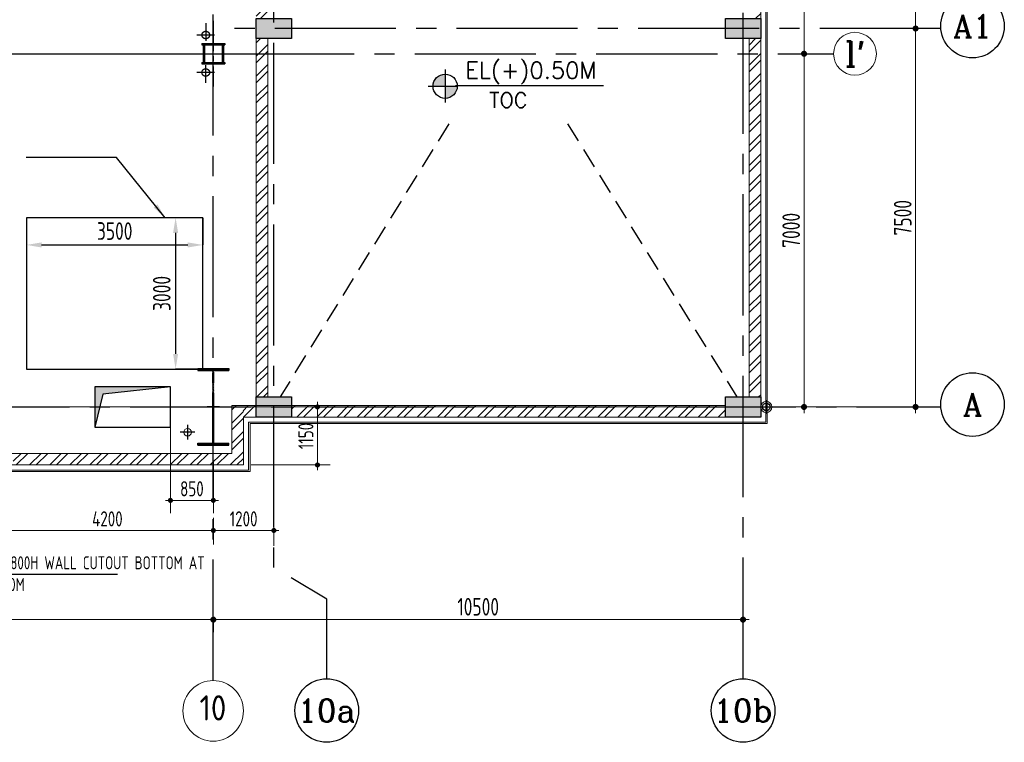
# Model space of a CAD drawing. Extents: x -7650383 to 4934791, y -137560 to 1826789.
# Tile 16 of 256: x 705427 to 724945, y -55623 to -41302. Entities that reach past the tile are written whole.
import ezdxf
from ezdxf.enums import TextEntityAlignment as Align

# ---------------------------------------------------------------- set-up
doc = ezdxf.new("R2010")
doc.units = 0
doc.header["$LTSCALE"] = 800
doc.header["$MEASUREMENT"] = 0
for name, pattern in [('CENTER', [2, 1.25, -0.25, 0.25, -0.25]), ('CENTER2', [1.125, 0.75, -0.125, 0.125, -0.125]), ('HIDDENX2', [0.75, 0.5, -0.25])]:
    doc.linetypes.add(name, pattern=pattern)
doc.layers.get('0').update_dxf_attribs({"linetype": 'CONTINUOUS'})
for name, color, linetype in [('0-7-COL', 2, 'CENTER'), ('Aux Ped Stel', 7, 'CONTINUOUS'), ('Aux_col', 7, 'CONTINUOUS'), ('CENTER', 2, 'CENTER'), ('CL', 2, 'CENTER2'), ('COL', 1, 'CENTER'), ('ELE EQUIP.', 7, 'CONTINUOUS'), ('FORMAT', 7, 'CONTINUOUS'), ('GRID', 8, 'CENTER'), ('HATCH', 9, 'CONTINUOUS'), ('MPL', 1, 'CONTINUOUS'), ('TEXT', 3, 'CONTINUOUS')]:
    doc.layers.add(name, color=color, linetype=linetype)
for name, color, linetype, lineweight in [('A-CUT OUT', 3, 'CONTINUOUS', 30), ('A-REMOVABLE GRATING', 252, 'CONTINUOUS', 9), ('CLAD-1', 3, 'CONTINUOUS', 15), ('COLUMN', 6, 'CONTINUOUS', 30), ('DIM', 4, 'CONTINUOUS', 13), ('dimension line', 4, 'CONTINUOUS', 13), ('RAINWATER', 2, 'CONTINUOUS', 15), ('STAIR', 4, 'CONTINUOUS', 13), ('WALL', 6, 'CONTINUOUS', 18), ('WALL HATCH', 251, 'CONTINUOUS', 13)]:
    doc.layers.add(name, color=color, linetype=linetype, lineweight=lineweight)
doc.styles.add('COMPLEX', font='complex')
doc.styles.add('ROMANC', font='romanc')
doc.styles.add('ROMANS', font='ISO9.shx', dxfattribs={"width": 0.8})
doc.styles.add('S1', font='SIMPLEX.SHX', dxfattribs={"height": 200})
doc.styles.add('SIMPLEX-25', font='simplex.shx')
doc.styles.get("Standard").update_dxf_attribs({"font": 'ISO9'})
doc.dimstyles.new('barka', dxfattribs={"dimscale": 100, "dimtxt": 3.5, "dimasz": 1.2, "dimexe": 2.5, "dimexo": 2.5, "dimgap": 0.8, "dimtad": 1, "dimdsep": 46, "dimtxsty": 'ROMANS', "dimblk": 'DDOT1', "dimcen": 0, "dimclrd": 256, "dimclre": 256, "dimclrt": 2, "dimadec": 0, "dimazin": 2, "dimtp": 0.1, "dimtm": 0.1, "dimtfac": 0.71, "dimtmove": 2, "dimatfit": 3, "dimlwd": -1, "dimlwe": -1, "dimarcsym": 0})
doc.dimstyles.new('barka INTERNAL DIM', dxfattribs={"dimscale": 100, "dimtxt": 3, "dimasz": 1, "dimexe": 2.5, "dimexo": 1.5, "dimgap": 0.8, "dimtad": 1, "dimdsep": 46, "dimtxsty": 'ROMANS', "dimblk": 'DDOT1', "dimcen": 0, "dimclrd": 256, "dimclre": 256, "dimclrt": 2, "dimadec": 0, "dimazin": 2, "dimtp": 0.1, "dimtm": 0.1, "dimtfac": 0.71, "dimtmove": 2, "dimatfit": 3, "dimlwd": -1, "dimlwe": -1, "dimarcsym": 0})
doc.dimstyles.new('MPL', dxfattribs={"dimtxt": 250, "dimasz": 250, "dimexe": 0, "dimexo": 0, "dimgap": 50, "dimtad": 1, "dimdec": 0, "dimzin": 0, "dimdsep": 46, "dimtxsty": 'ROMANS', "dimcen": 0, "dimclrd": 1, "dimclre": 1, "dimclrt": 3, "dimadec": 0, "dimazin": 0, "dimtfac": 0.09, "dimtdec": 0, "dimtofl": 0, "dimtmove": 0, "dimatfit": 0, "dimfxl": 1, "dimtolj": 1, "dimtzin": 0, "dimarcsym": 0})
doc.dimstyles.get("Standard").update_dxf_attribs({"dimtxt": 0.18, "dimasz": 0.18, "dimexe": 0.18, "dimexo": 0.0625, "dimgap": 0.09, "dimtad": 0, "dimtih": 1, "dimtoh": 1, "dimdec": 4, "dimzin": 0, "dimdsep": 46, "dimtxsty": 'Standard', "dimcen": 0.09, "dimadec": 0, "dimazin": 0, "dimtfac": 1, "dimtdec": 4, "dimtofl": 0, "dimtmove": 0, "dimatfit": 3, "dimfxl": 1, "dimtolj": 1, "dimtzin": 0, "dimarcsym": 0})
doc.dimstyles.new('STANDARD$0', dxfattribs={"dimtxt": 250, "dimasz": 200, "dimexe": 0, "dimexo": 0, "dimgap": 100, "dimtad": 1, "dimdec": 0, "dimzin": 0, "dimdsep": 46, "dimtxsty": 'S1', "dimcen": 0, "dimadec": 0, "dimazin": 0, "dimtfac": 1, "dimtdec": 0, "dimtmove": 2, "dimatfit": 3, "dimfxl": 1, "dimtolj": 1, "dimtzin": 0, "dimarcsym": 0})
pattern_1 = [(45, (72421.45, -1e-05), (-198.87378, 198.87378), []), (45, (72554.03, -1e-05), (-198.87378, 198.87378), [])]

# ---------------------------------------------------------------- blocks, each defined once
blk = doc.blocks.new('A$C41E52089')
at = {"layer": 'COL'}
h = blk.add_hatch(dxfattribs=at)
h.set_pattern_fill('ANSI31', color=256, scale=100, style=0)
h.paths.add_polyline_path([(310, -720), (0, -720), (0, -760), (310, -760)])
h.paths.add_polyline_path([(0, -720), (-310, -720), (-310, -760), (0, -760)])
h.paths.add_polyline_path([(0, 0), (-13, 0), (-13, -720), (0, -720)])
h.paths.add_polyline_path([(0, 720), (-13, 720), (-13, 0), (0, 0)])
h.paths.add_polyline_path([(12, 0), (0, 0), (0, -720), (12, -720)])
h.paths.add_polyline_path([(12, 720), (0, 720), (0, 0), (12, 0)])
h.paths.add_polyline_path([(310, 760), (0, 760), (0, 720), (12, 720), (310, 720)])
h.paths.add_polyline_path([(0, 760), (-310, 760), (-310, 720), (0, 720)])
at = {"layer": 'COL', "color": 2}
for p, q in [((0, -800), (0, 800)), ((123, 0), (-123, 0))]:
    blk.add_line(p, q, dxfattribs=at)
at = {"layer": 'COL'}
for p, q in [((-310, 760), (310, 760)), ((-310, 760), (-310, 720)), ((-310, 720), (310, 720)), ((-13, -720), (-13, 720)), ((12, -720), (12, 720)), ((310, 760), (310, 720)), ((-310, -720), (310, -720)), ((-310, -760), (-310, -720)), ((-310, -760), (310, -760)), ((310, -760), (310, -720))]:
    blk.add_line(p, q, dxfattribs=at)
blk = doc.blocks.new('DDOT1')
blk.add_line((-1, 0), (1, 0))
at = {"const_width": 0.5}
blk.add_lwpolyline([(-0.25, 0, 1), (0.25, 0, 1)], format="xyb", close=True, dxfattribs=at)
blk = doc.blocks.new('*D126')
at = {"layer": 'dimension line', "transparency": 16777216}
blk.add_line((699386, -53192), (709146, -53192), dxfattribs=at)
at = {"layer": 'dimension line', "transparency": 16777216, "xscale": 119.9999999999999, "yscale": 119.9999999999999, "zscale": 119.9999999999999, "rotation": 180}
blk.add_blockref('DDOT1', (699266, -53192), dxfattribs=at)
at = {"layer": 'dimension line', "transparency": 16777216, "xscale": 119.9999999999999, "yscale": 119.9999999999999, "zscale": 119.9999999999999}
blk.add_blockref('DDOT1', (709266, -53192), dxfattribs=at)
at = {"layer": 'dimension line', "color": 2, "transparency": 16777216, "insert": (704266, -52937), "char_height": 350, "attachment_point": 5, "style": 'ROMANS'}
blk.add_mtext('10000', dxfattribs=at)
blk = doc.blocks.new('*D129')
at = {"color": 9, "lineweight": -2, "transparency": 16777216}
for p, q in [((709060, -45227), (708518, -45227)), ((708518, -45527), (708518, -47927)), ((709060, -48227), (708518, -48227))]:
    blk.add_line(p, q, dxfattribs=at)
at = {"color": 9, "transparency": 16777216}
for points in [[(708468, -45527), (708568, -45527), (708518, -45227)], [(708468, -47927), (708568, -47927), (708518, -48227)]]:
    blk.add_solid(points, dxfattribs=at)
at = {"transparency": 16777216, "insert": (708243, -46727), "char_height": 350, "attachment_point": 5, "rotation": 90, "style": 'ROMANS'}
blk.add_mtext('\\A1;3000', dxfattribs=at)
blk = doc.blocks.new('*D130')
at = {"color": 9, "lineweight": -2, "transparency": 16777216}
for p, q in [((705560, -45227), (705560, -45766)), ((709060, -45227), (709060, -45766)), ((705860, -45766), (708760, -45766))]:
    blk.add_line(p, q, dxfattribs=at)
at = {"color": 9, "transparency": 16777216}
for points in [[(705860, -45716), (705860, -45816), (705560, -45766)], [(708760, -45716), (708760, -45816), (709060, -45766)]]:
    blk.add_solid(points, dxfattribs=at)
at = {"transparency": 16777216, "insert": (707310, -45491), "char_height": 350, "attachment_point": 5, "style": 'ROMANS'}
blk.add_mtext('\\A1;3500', dxfattribs=at)
blk = doc.blocks.new('*D135')
at = {"layer": 'dimension line', "transparency": 16777216}
for p, q in [((720975, -35097), (720975, -41857)), ((721225, -34977), (721225, -34977)), ((721225, -41977), (721225, -41977))]:
    blk.add_line(p, q, dxfattribs=at)
at = {"layer": 'dimension line', "transparency": 16777216, "xscale": 119.9999999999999, "yscale": 119.9999999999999, "zscale": 119.9999999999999}
for p, rotation in [((720975, -34977), 90), ((720975, -41977), 270)]:
    blk.add_blockref('DDOT1', p, dxfattribs=dict(at, rotation=rotation))
at = {"layer": 'dimension line', "color": 2, "transparency": 16777216, "insert": (720720, -38477), "char_height": 350, "attachment_point": 5, "rotation": 90, "style": 'ROMANS'}
blk.add_mtext('7000', dxfattribs=at)
blk = doc.blocks.new('*D136')
at = {"layer": 'dimension line', "transparency": 16777216}
for p, q in [((720975, -41977), (720725, -41977)), ((720975, -42097), (720975, -48857)), ((720975, -48977), (720725, -48977))]:
    blk.add_line(p, q, dxfattribs=at)
at = {"layer": 'dimension line', "transparency": 16777216, "xscale": 119.9999999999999, "yscale": 119.9999999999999, "zscale": 119.9999999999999}
for p, rotation in [((720975, -41977), 90), ((720975, -48977), 270)]:
    blk.add_blockref('DDOT1', p, dxfattribs=dict(at, rotation=rotation))
at = {"layer": 'dimension line', "color": 2, "transparency": 16777216, "insert": (720720, -45477), "char_height": 350, "attachment_point": 5, "rotation": 90, "style": 'ROMANS'}
blk.add_mtext('7000', dxfattribs=at)
blk = doc.blocks.new('*D151')
at = {"layer": 'DIM', "transparency": 16777216}
for p, q in [((710016, -48977), (711580, -48977)), ((711330, -50027), (711330, -49077)), ((710016, -50127), (711580, -50127))]:
    blk.add_line(p, q, dxfattribs=at)
at = {"layer": 'DIM', "transparency": 16777216, "xscale": 100, "yscale": 100, "zscale": 100}
for p, rotation in [((711330, -48977), 90), ((711330, -50127), 270)]:
    blk.add_blockref('DDOT1', p, dxfattribs=dict(at, rotation=rotation))
at = {"layer": 'DIM', "color": 2, "transparency": 16777216, "insert": (711100, -49552), "char_height": 300, "attachment_point": 5, "rotation": 90, "style": 'ROMANS'}
blk.add_mtext('1150', dxfattribs=at)
blk = doc.blocks.new('AUX COL')
at = {"layer": 'Aux Ped Stel'}
for p, q in [((-225, 200), (-225, 175)), ((-225, 200), (225, 200)), ((225, 200), (225, 175)), ((-225, 175), (225, 175)), ((-200, 175), (-200, -175)), ((-175, 175), (-175, -175)), ((175, 175), (175, -175)), ((200, 175), (200, -175)), ((-225, -175), (-225, -200)), ((-225, -175), (225, -175)), ((225, -175), (225, -200)), ((-225, -200), (225, -200))]:
    blk.add_line(p, q, dxfattribs=at)
at = {"layer": 'CL'}
for p, q in [((0, 650), (0, -650)), ((-650, 0), (650, 0))]:
    blk.add_line(p, q, dxfattribs=at)
blk = doc.blocks.new('*D422')
at = {"layer": 'dimension line', "transparency": 16777216}
for p, q in [((723173, -41477), (722936, -41477)), ((723186, -48857), (723186, -41597)), ((723337, -48977), (722936, -48977))]:
    blk.add_line(p, q, dxfattribs=at)
at = {"layer": 'dimension line', "transparency": 16777216, "xscale": 119.9999999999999, "yscale": 119.9999999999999, "zscale": 119.9999999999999}
for p, rotation in [((723186, -41477), 90), ((723186, -48977), 270)]:
    blk.add_blockref('DDOT1', p, dxfattribs=dict(at, rotation=rotation))
at = {"layer": 'dimension line', "color": 2, "transparency": 16777216, "insert": (722931, -45227), "char_height": 350, "attachment_point": 5, "rotation": 90, "style": 'ROMANS'}
blk.add_mtext('7500', dxfattribs=at)
blk = doc.blocks.new('*D423')
at = {"layer": 'dimension line', "transparency": 16777216}
for p, q in [((723173, -33977), (722936, -33977)), ((723186, -41357), (723186, -34097)), ((723173, -41477), (722936, -41477))]:
    blk.add_line(p, q, dxfattribs=at)
at = {"layer": 'dimension line', "transparency": 16777216, "xscale": 119.9999999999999, "yscale": 119.9999999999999, "zscale": 119.9999999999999}
for p, rotation in [((723186, -33977), 90), ((723186, -41477), 270)]:
    blk.add_blockref('DDOT1', p, dxfattribs=dict(at, rotation=rotation))
at = {"layer": 'dimension line', "color": 2, "transparency": 16777216, "insert": (722931, -37727), "char_height": 350, "attachment_point": 5, "rotation": 90, "style": 'ROMANS'}
blk.add_mtext('7500', dxfattribs=at)
blk = doc.blocks.new('GRD')
at = {"layer": 'CL', "linetype": 'Continuous'}
blk.add_circle((0, 419.99985), 419.99985, dxfattribs=at)
at = {"layer": 'CL', "color": 4, "style": 'COMPLEX'}
blk.add_attdef('GRD', text='', height=300, dxfattribs=at).set_placement((0, 419.99985), align=Align.MIDDLE)
blk = doc.blocks.new('PL-FFL2')
at = {"layer": 'A-CUT OUT'}
h = blk.add_hatch(color=7, dxfattribs=at)
h.paths.add_polyline_path([(3.09, 1.96, 0.414214), (1.09, -0.04), (3.09, -0.04)])
h.paths.add_polyline_path([(5.09, -0.04), (3.09, -0.04), (3.09, -2.04, 0.414214)])
at = {"color": 1, "linetype": 'Continuous'}
for p, q in [((3.09, 2.74), (3.09, -2.74)), ((29.24, 0), (4.78, 0)), ((4.78, 0), (5.09, 0)), ((0.31, -0.04), (5.09, -0.04))]:
    blk.add_line(p, q, dxfattribs=at)
blk.add_circle((3.09, -0.04), 2, dxfattribs=at)
at = {"color": 4, "linetype": 'Continuous'}
blk.add_attdef('EL(+)', text='', height=2.75, dxfattribs=at).set_placement((18.98, 2.4), align=Align.MIDDLE)
at = {"color": 3, "linetype": 'Continuous'}
blk.add_attdef('XXX', text='', height=2.5, dxfattribs=at).set_placement((18.44, -3.52), align=Align.MIDDLE)
blk = doc.blocks.new('*D426')
at = {"layer": 'DIM', "transparency": 16777216}
for p, q in [((709266, -51704), (709266, -51175)), ((710466, -51728), (710466, -51175)), ((709366, -51425), (710366, -51425))]:
    blk.add_line(p, q, dxfattribs=at)
at = {"layer": 'DIM', "transparency": 16777216, "xscale": 100, "yscale": 100, "zscale": 100, "rotation": 180}
blk.add_blockref('DDOT1', (709266, -51425), dxfattribs=at)
at = {"layer": 'DIM', "transparency": 16777216, "xscale": 100, "yscale": 100, "zscale": 100}
blk.add_blockref('DDOT1', (710466, -51425), dxfattribs=at)
at = {"layer": 'DIM', "color": 2, "transparency": 16777216, "insert": (709866, -51195), "char_height": 300, "attachment_point": 5, "style": 'ROMANS'}
blk.add_mtext('1200', dxfattribs=at)
blk = doc.blocks.new('*D427')
at = {"layer": 'dimension line', "transparency": 16777216}
for p, q in [((709266, -53134), (709266, -53442)), ((709386, -53192), (719646, -53192)), ((719766, -53134), (719766, -53442))]:
    blk.add_line(p, q, dxfattribs=at)
at = {"layer": 'dimension line', "transparency": 16777216, "xscale": 119.9999999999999, "yscale": 119.9999999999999, "zscale": 119.9999999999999, "rotation": 180}
blk.add_blockref('DDOT1', (709266, -53192), dxfattribs=at)
at = {"layer": 'dimension line', "transparency": 16777216, "xscale": 119.9999999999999, "yscale": 119.9999999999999, "zscale": 119.9999999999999}
blk.add_blockref('DDOT1', (719766, -53192), dxfattribs=at)
at = {"layer": 'dimension line', "color": 2, "transparency": 16777216, "insert": (714516, -52937), "char_height": 350, "attachment_point": 5, "style": 'ROMANS'}
blk.add_mtext('10500', dxfattribs=at)
blk = doc.blocks.new('*D517')
at = {"layer": 'DIM', "transparency": 16777216}
for p, q in [((708416, -48777), (708416, -51079)), ((709266, -50047), (709266, -51079)), ((708516, -50829), (709166, -50829))]:
    blk.add_line(p, q, dxfattribs=at)
at = {"layer": 'DIM', "transparency": 16777216, "xscale": 100, "yscale": 100, "zscale": 100, "rotation": 180}
blk.add_blockref('DDOT1', (708416, -50829), dxfattribs=at)
at = {"layer": 'DIM', "transparency": 16777216, "xscale": 100, "yscale": 100, "zscale": 100}
blk.add_blockref('DDOT1', (709266, -50829), dxfattribs=at)
at = {"layer": 'DIM', "color": 2, "transparency": 16777216, "insert": (708841, -50599), "char_height": 300, "attachment_point": 5, "style": 'ROMANS'}
blk.add_mtext('850', dxfattribs=at)
blk = doc.blocks.new('*D520')
at = {"layer": 'DIM', "transparency": 16777216}
for p, q in [((705066, -50277), (705066, -51675)), ((709166, -51425), (705166, -51425)), ((709266, -51455), (709266, -51675))]:
    blk.add_line(p, q, dxfattribs=at)
at = {"layer": 'DIM', "transparency": 16777216, "xscale": 100, "yscale": 100, "zscale": 100, "rotation": 180}
blk.add_blockref('DDOT1', (705066, -51425), dxfattribs=at)
at = {"layer": 'DIM', "transparency": 16777216, "xscale": 100, "yscale": 100, "zscale": 100}
blk.add_blockref('DDOT1', (709266, -51425), dxfattribs=at)
at = {"layer": 'DIM', "color": 2, "transparency": 16777216, "insert": (707166, -51195), "char_height": 300, "attachment_point": 5, "style": 'ROMANS'}
blk.add_mtext('4200', dxfattribs=at)

msp = doc.modelspace()

# ---------------------------------------------------------------- hatches: boundary and pattern name
at = {"layer": 'HATCH'}
h = msp.add_hatch(dxfattribs=at)
h.set_pattern_fill('AR-CONC', color=256, scale=50, style=0)
h.set_pattern_definition([(50, (-5e-07, 157314.75), (358.63009, -31.37607), [37.5, -412.5]), (355, (-5e-07, 157314.75), (-69.37567, 376.09607), [30, -330]), (100.451444, (29.9, 157312.14), (289.25442, 344.72), [31.8701, -350.57106]), (46.1842, (-5e-07, 157414.75), (533.62067, -82.75964), [56.25, -618.75]), (96.635635, (44.47, 157407.86), (467.33097, 487.0593), [47.80517, -525.85688]), (351.18416, (-5e-07, 157414.75), (467.33097, 487.0593), [45, -495]), (21, (50, 157389.75), (298.45353, -201.30945), [37.5, -412.5]), (326, (50, 157389.75), (121.65767, 362.57502), [30, -330]), (71.451445, (74.87, 157372.98), (420.11119, 161.26558), [31.8701, -350.57106]), (37.5, (-5e-07, 157314.75), (6.079928, 166.446927), [0, -326, 0, -335, 0, -331.25]), (7.5, (-5e-07, 157314.75), (131.53477, 197.205856), [0, -191, 0, -318.5, 0, -126.25]), (327.5, (-111.5, 157314.75), (266.911218, -11.277436), [0, -125, 0, -390, 0, -517.5]), (317.5, (-161.5, 157314.75), (291.593085, 50.05249), [0, -162.5, 0, -259, 0, -367.5])])
h.paths.add_polyline_path([(719415.6, -33777.4), (720115.6, -33777.4), (720115.6, -34177.4), (719415.6, -34177.4)])
h.paths.add_polyline_path([(710115.6, -33777.4), (710815.6, -33777.4), (710815.6, -34177.4), (710115.6, -34177.4)])
h.paths.add_polyline_path([(719415.6, -41277.4), (720115.6, -41277.4), (720115.6, -41677.4), (719415.6, -41677.4)])
h.paths.add_polyline_path([(710115.6, -41277.4), (710815.6, -41277.4), (710815.6, -41677.4), (710115.6, -41677.4)])
h.paths.add_polyline_path([(719415.6, -48777.4), (720115.6, -48777.4), (720115.6, -49177.4), (719415.6, -49177.4)])
h.paths.add_polyline_path([(710115.6, -48777.4), (710815.6, -48777.4), (710815.6, -49177.4), (710115.6, -49177.4)])
at = {"layer": 'MPL'}
h = msp.add_hatch(color=5, dxfattribs=at)
h.dxf.hatch_style = 1
h.paths.add_polyline_path([(691290.8, -11577.4), (689790.8, -11577.4), (689790.8, -12377.4), (689952, -11722.6)])
h.paths.add_polyline_path([(698415.7, -11577.4), (696915.7, -11577.4), (696915.7, -12377.4), (697076.9, -11722.6)])
h.paths.add_polyline_path([(701615.6, -11577.4), (700115.6, -11577.4), (700115.6, -12377.4), (700276.9, -11722.6)])
h.paths.add_polyline_path([(708415.7, -11577.4), (706915.7, -11577.4), (706915.7, -12377.4), (707076.9, -11722.6)])
h.paths.add_polyline_path([(708415.7, -48577.4), (706915.7, -48577.4), (706915.7, -49377.4), (707076.9, -48722.6)])
h.paths.add_polyline_path([(701615.6, -48577.4), (700115.6, -48577.4), (700115.6, -49377.4), (700276.9, -48722.6)])
h.paths.add_polyline_path([(698415.7, -48577.4), (696915.7, -48577.4), (696915.7, -49377.4), (697076.9, -48722.6)])
h.paths.add_polyline_path([(691290.8, -48577.4), (689790.8, -48577.4), (689790.8, -49377.4), (689952, -48722.6)])
at = {"layer": 'WALL HATCH'}
h = msp.add_hatch(dxfattribs=at)
h.set_pattern_fill('ANSI32', color=256, scale=750, style=0)
h.set_pattern_definition(pattern_1)
h.paths.add_polyline_path([(709865.6, -48947.3), (709635.6, -48947.3), (709635.6, -48977.4), (709865.6, -48977.4)])
h.paths.add_polyline_path([(709865.6, -28477.4), (709635.6, -28477.4), (709635.6, -30177.4), (709865.6, -30177.4), (709865.6, -33177.4), (709635.6, -33177.4), (709635.6, -34007.4), (709865.6, -34007.4)])
h.paths.add_polyline_path([(709865.6, -16477.4), (709635.6, -16477.4), (709635.6, -13477.4), (709865.6, -13477.4), (709865.6, -12967.4), (709865.6, -12967.4), (709865.6, -10977.4), (687715.6, -10977.4), (687715.6, -11207.4), (709635.6, -11207.4), (709635.6, -12737.4), (709635.6, -12737.4), (709635.6, -23067.4), (709635.6, -23067.4), (709635.6, -28477.4), (709635.6, -25477.4), (709865.6, -25477.4), (709865.6, -22837.4), (709865.6, -22837.4), (709865.6, -22477.4), (709635.6, -22477.4), (709635.6, -19477.4), (709865.6, -19477.4)])
h = msp.add_hatch(dxfattribs=at)
h.set_pattern_fill('ANSI32', color=256, scale=750, style=0)
h.set_pattern_definition([(45, (153932.33, 3e-06), (-198.87378, 198.87378), []), (45, (154064.92, 3e-06), (-198.87378, 198.87378), [])])
h.paths.add_polyline_path([(719415.6, -49177.3), (719415.6, -48947.3), (718915.6, -48947.3), (718915.6, -49177.3)])
h.paths.add_polyline_path([(719885.6, -48777.4), (720115.6, -48777.4), (720115.6, -47928.6), (719885.6, -47928.6)])
h.paths.add_polyline_path([(720115.6, -41677.4), (719885.6, -41677.4), (719885.6, -47928.6), (720115.6, -47928.6)])
h.paths.add_polyline_path([(710115.6, -34007.4), (710115.6, -33777.4), (709855.6, -33777.4), (709855.6, -34007.4)])
h.paths.add_polyline_path([(710815.6, -33777.4), (710815.6, -34007.4), (719415.6, -34007.4), (719415.6, -33777.4)])
h.paths.add_polyline_path([(720115.6, -34177.4), (719885.6, -34177.4), (719885.6, -41277.4), (720115.6, -41277.4)])
h.paths.add_polyline_path([(710815.6, -48947.4), (710815.6, -49177.3), (718915.6, -49177.3), (718915.6, -48947.3)])
h.paths.add_polyline_path([(710115.6, -49177.3), (710115.6, -48947.4), (709855.6, -48947.4), (709855.6, -49177.3)])
h = msp.add_hatch(dxfattribs=at)
h.set_pattern_fill('ANSI32', color=256, scale=750, style=0)
h.paths.add_polyline_path([(710345.6, -34177.4), (710115.6, -34177.4), (710115.6, -41277.4), (710345.6, -41277.4)])
h.paths.add_polyline_path([(710345.6, -41677.4), (710115.6, -41677.4), (710115.6, -48777.4), (710345.6, -48777.4)])
h = msp.add_hatch(dxfattribs=at)
h.set_pattern_fill('ANSI32', color=256, scale=750, style=0)
h.set_pattern_definition(pattern_1)
h.paths.add_polyline_path([(709865.6, -48977.4), (709635.6, -48977.4), (709635.6, -49897.4), (705299.5, -49897.4), (705299.5, -50127.4), (709865.6, -50127.4)])

# ---------------------------------------------------------------- linework, layer by layer
msp.add_circle((720225.6, -48977.5), 75)
at = {"layer": 'A-REMOVABLE GRATING'}
for p, q in [((609730.6, -48977.4), (712427.4, -48977.4)), ((674080.7, -48977.4), (723686.4, -48977.4))]:
    msp.add_line(p, q, dxfattribs=at)
at = {"layer": 'CENTER', "linetype": 'HIDDENX2'}
for p, q in [((713932.2, -43366.1), (710589.2, -48777.4)), ((716286.7, -43366.1), (719641.6, -48777.4))]:
    msp.add_line(p, q, dxfattribs=at)
at = {"layer": 'CL', "linetype": 'CENTER'}
for p, q in [((709115.4, -41371.5), (709115.4, -41721.5)), ((709290.4, -41605.9), (708940.4, -41605.9)), ((709290.4, -42348.9), (708940.4, -42348.9)), ((709115.4, -42554.2), (709115.4, -42204.2))]:
    msp.add_line(p, q, dxfattribs=at)
at = {"layer": 'CL'}
for p, q in [((720085.7, -48977.5), (720365.5, -48977.5)), ((720225.6, -48839.9), (720225.6, -49115)), ((708755.6, -49332.4), (708755.6, -49622.4)), ((708900.6, -49477.4), (708610.6, -49477.4))]:
    msp.add_line(p, q, dxfattribs=at)
at = {"layer": 'CL', "color": 7}
for centre in [(709115.4, -41605.9), (709115.4, -42348.9)]:
    msp.add_circle(centre, 75, dxfattribs=at)
at = {"layer": 'CLAD-1'}
for p, q in [((720215.6, -33677.4), (720215.6, -49277.3)), ((720243.6, -33649.4), (720243.6, -49305.3)), ((709965.6, -50227.4), (709965.6, -49277.3)), ((720215.6, -49277.3), (709965.6, -49277.3)), ((709993.6, -50255.4), (709993.6, -49305.3)), ((720243.6, -49305.3), (709993.6, -49305.3)), ((672350.9, -50227.4), (709965.6, -50227.4)), ((672350.9, -50255.4), (709993.6, -50255.4))]:
    msp.add_line(p, q, dxfattribs=at)
at = {"layer": 'COLUMN'}
for points in [[(710115.6, -41277.4), (710815.6, -41277.4), (710815.6, -41677.4), (710115.6, -41677.4)], [(719415.6, -41277.4), (720115.6, -41277.4), (720115.6, -41677.4), (719415.6, -41677.4)], [(710115.6, -48777.4), (710815.6, -48777.4), (710815.6, -49177.4), (710115.6, -49177.4)], [(719415.6, -48777.4), (720115.6, -48777.4), (720115.6, -49177.4), (719415.6, -49177.4)]]:
    msp.add_lwpolyline(points, close=True, dxfattribs=at)
at = {"layer": 'DIM', "color": 2}
for centre, radius in [((721984.5, -41977.1), 424.3), ((709263.2, -55000.6), 600)]:
    msp.add_circle(centre, radius, dxfattribs=at)
at = {"layer": 'FORMAT'}
msp.add_lwpolyline([(709059.9, -45227.4), (705559.9, -45227.4), (705559.9, -48227.4), (709059.9, -48227.4)], close=True, dxfattribs=at)
at = {"layer": 'GRID', "linetype": 'CENTER2', "ltscale": 4}
for p, q in [((709265.6, -54400.6), (709265.6, 16558.3)), ((719765.6, -54363.1), (719765.6, -32503)), ((723686.4, -41477.4), (709545.9, -41477.4)), ((684457.4, -41977.4), (721560.2, -41977.4)), ((684849.5, -41977.4), (709547.9, -41977.4)), ((614015.3, -48977.4), (723686.4, -48977.4))]:
    msp.add_line(p, q, dxfattribs=at)
at = {"layer": 'GRID', "linetype": 'CENTER2', "ltscale": 4, "flags": 128}
msp.add_lwpolyline([(711513.4, -54363.1), (711513.4, -52785.4), (710465.6, -52162.5), (710465.6, -32503)], dxfattribs=at)
at = {"layer": 'MPL'}
msp.add_lwpolyline([(708415.7, -48577.4), (706915.7, -48577.4), (706915.7, -49377.4), (708415.7, -49377.4)], close=True, dxfattribs=at)
at = {"layer": 'MPL', "flags": 128}
msp.add_lwpolyline([(708415.7, -48577.4), (707076.9, -48722.6), (706915.7, -49377.4)], dxfattribs=at)
at = {"layer": 'RAINWATER'}
for centre, radius in [((720225.6, -48977.5), 110), ((708755.6, -49477.4, -100), 75)]:
    msp.add_circle(centre, radius, dxfattribs=at)
at = {"layer": 'STAIR'}
msp.add_line((719765.6, -48977.4), (716442.8, -48977.4), dxfattribs=at)
at = {"layer": 'WALL'}
for p, q in [((720115.6, -33777.4), (720115.6, -48777.4)), ((710115.6, -41677.4), (710115.6, -48777.4)), ((710345.6, -41677.4), (710345.6, -48777.4)), ((719885.6, -41677.4), (719885.6, -48777.4)), ((709635.6, -48947.3), (709635.6, -49897.4)), ((719415.6, -48947.3), (709635.6, -48947.3)), ((719415.6, -48947.3), (710815.6, -48947.4)), ((709865.6, -50127.4), (709865.6, -49177.3)), ((719415.6, -49177.3), (709865.6, -49177.3)), ((709635.6, -49897.4), (688380.6, -49897.4)), ((672350.9, -50127.4), (709865.6, -50127.4))]:
    msp.add_line(p, q, dxfattribs=at)

# ---------------------------------------------------------------- block references
at = {"color": 6}
ref = msp.add_blockref('PL-FFL2', (713489.8, -42616.1), dxfattribs=dict(at, xscale=120, yscale=120, zscale=120))
ref.add_attrib('XXX', 'TOC', dxfattribs={"color": 3, "linetype": 'Continuous', "height": 300, "style": 'SIMPLEX-25'}).set_placement((715112.3, -42896.5), align=Align.MIDDLE)
ref.add_attrib('EL(+)', 'EL(+)0.50M', dxfattribs={"color": 4, "linetype": 'Continuous', "height": 330, "style": 'SIMPLEX-25'}).set_placement((715560.9, -42328.4), align=Align.MIDDLE)
at = {"layer": 'Aux_col'}
msp.add_blockref('AUX COL', (709265.6, -41977.4), dxfattribs=at)
at = {"layer": 'COL'}
msp.add_blockref('A$C41E52089', (709265.6, -48977.4), dxfattribs=at)
at = {"layer": 'DIM'}
ref = msp.add_blockref('GRD', (724314.6, -40800), dxfattribs=dict(at, xscale=1.5, yscale=1.5, zscale=1.5, rotation=180))
ref.add_attrib('GRD', 'A1', dxfattribs={"layer": 'CL', "color": 4, "height": 450, "style": 'COMPLEX'}).set_placement((724314.6, -41430), align=Align.MIDDLE)
ref = msp.add_blockref('GRD', (724314.6, -48300), dxfattribs=dict(at, xscale=1.5, yscale=1.5, zscale=1.5, rotation=180))
ref.add_attrib('GRD', 'A', dxfattribs={"layer": 'CL', "color": 4, "height": 450, "style": 'COMPLEX'}).set_placement((724314.6, -48930), align=Align.MIDDLE)
at = {"layer": 'DIM', "xscale": 1.5, "yscale": 1.5, "zscale": 1.5}
for p, values in [((711513.4, -55623.1), {'GRD': '10a'}), ((719766.1, -55623.1), {'GRD': '10b'})]:
    msp.add_blockref('GRD', p, dxfattribs=at).add_auto_attribs(values)

# ---------------------------------------------------------------- texts
at = {"layer": '0-7-COL', "color": 6, "linetype": 'Continuous'}
for s, style, p in [("l'", 'ROMANC', (721984.5, -41977.1)), ('10', 'ROMANS', (709257.3, -54941.5))]:
    msp.add_text(s, height=500, dxfattribs=dict(at, style=style)).set_placement(p, align=Align.MIDDLE)
at = {"layer": 'TEXT', "color": 3, "insert": (704118.4, -51935.8), "char_height": 259.2, "width": 4970.317, "attachment_point": 1, "style": 'ROMANS'}
msp.add_mtext('2000W X 800H WALL CUTOUT BOTTOM AT  EL (+)6.40M', dxfattribs=at)

# ---------------------------------------------------------------- dimensions: what is measured, and where the dimension line sits
for base, p1, p2, angle, picture, middle in [((709059.9, -45766), (705559.9, -45227.4), (709059.9, -45227.4), 180, '*D130', (707309.9, -45491)), ((708517.8, -48227.4), (709059.9, -45227.4), (709059.9, -48227.4), 90, '*D129', (708242.8, -46727.4))]:
    dim = msp.add_linear_dim(base=base, p1=p1, p2=p2, angle=angle, dimstyle='STANDARD$0', override={"dimtxt": 350, "dimasz": 300, "dimtxsty": 'ROMANS', "dimclrd": 9, "dimclre": 9, "dimclrt": 256, "dimtix": 1, "dimatfit": 0})
    dim.commit()
    dim.dimension.update_dxf_attribs({"geometry": picture, "text_midpoint": middle})
at = {"layer": 'DIM'}
for base, p1, p2, picture, middle in [((709265.6, -50829.1), (708415.7, -48627.4), (709265.6, -49897.4), '*D517', (708840.6, -50599.1)), ((705065.6, -51424.6), (709265.6, -51305.1), (705065.6, -50127.4), '*D520', (707165.6, -51194.6)), ((710465.6, -51424.6), (709265.6, -51854.1), (710465.6, -51878), '*D426', (709865.6, -51194.6))]:
    dim = msp.add_linear_dim(base=base, p1=p1, p2=p2, dimstyle='barka INTERNAL DIM', override={"dimdec": 0, "dimtmove": 0}, dxfattribs=at)
    dim.commit()
    dim.dimension.update_dxf_attribs({"geometry": picture, "text_midpoint": middle})
dim = msp.add_linear_dim(base=(711330.2, -48977.4), p1=(709865.6, -50127.4), p2=(709865.6, -48977.4), angle=90, dimstyle='barka INTERNAL DIM', override={"dimdec": 0, "dimtmove": 0}, dxfattribs=at)
dim.commit()
dim.dimension.update_dxf_attribs({"geometry": '*D151', "text_midpoint": (711100.2, -49552.4)})
at = {"layer": 'dimension line'}
for base, p1, p2, picture, middle in [((723185.9, -33977.4), (723422.5, -41477.4), (723422.5, -33977.4), '*D423', (722930.9, -37727.4)), ((720975.5, -41977.4), (720975.5, -34977.4), (720975.5, -41977.4), '*D135', (720720.5, -38477.4)), ((723185.9, -41477.4), (723586.6, -48977.4), (723422.5, -41477.4), '*D422', (722930.9, -45227.4)), ((720975.5, -48977.4), (721225.5, -41977.4), (721225.5, -48977.4), '*D136', (720720.5, -45477.4))]:
    dim = msp.add_linear_dim(base=base, p1=p1, p2=p2, angle=90, dimstyle='barka', override={"dimdec": 0, "dimtmove": 0}, dxfattribs=at)
    dim.commit()
    dim.dimension.update_dxf_attribs({"geometry": picture, "text_midpoint": middle})
for base, p1, p2, picture, middle in [((709265.6, -53192.3), (699265.6, -53192.3), (709265.6, -53192.3), '*D126', (704265.6, -52937.3)), ((719765.6, -53192.3), (709265.6, -52884.5), (719765.6, -52884.5), '*D427', (714515.6, -52937.3))]:
    dim = msp.add_linear_dim(base=base, p1=p1, p2=p2, dimstyle='barka', override={"dimdec": 0, "dimtmove": 0}, dxfattribs=at)
    dim.commit()
    dim.dimension.update_dxf_attribs({"geometry": picture, "text_midpoint": middle})

# ---------------------------------------------------------------- leaders
msp.add_leader([(708308.4, -45227.4), (707346.6, -44031.8), (705554.9, -44031.8)], dimstyle='Standard', override={"dimtxt": 350, "dimasz": 300, "dimexe": 0, "dimexo": 0, "dimgap": 100, "dimtad": 0, "dimtih": 0, "dimtoh": 0, "dimdec": 0, "dimtxsty": 'ROMANS', "dimcen": 0, "dimclrd": 9, "dimclre": 9, "dimclrt": 256, "dimtdec": 0, "dimtix": 1, "dimtofl": 1, "dimatfit": 0})
at = {"layer": 'ELE EQUIP.', "color": 7}
msp.add_leader([(703474.8, -50127.4, 0), (703930.9, -52291.9, 0), (707362.7, -52291.9, 0)], dimstyle='MPL', override={"dimfxl": 0.18, "dimarcsym": 2}, dxfattribs=at)

doc.saveas('drawing.dxf')
